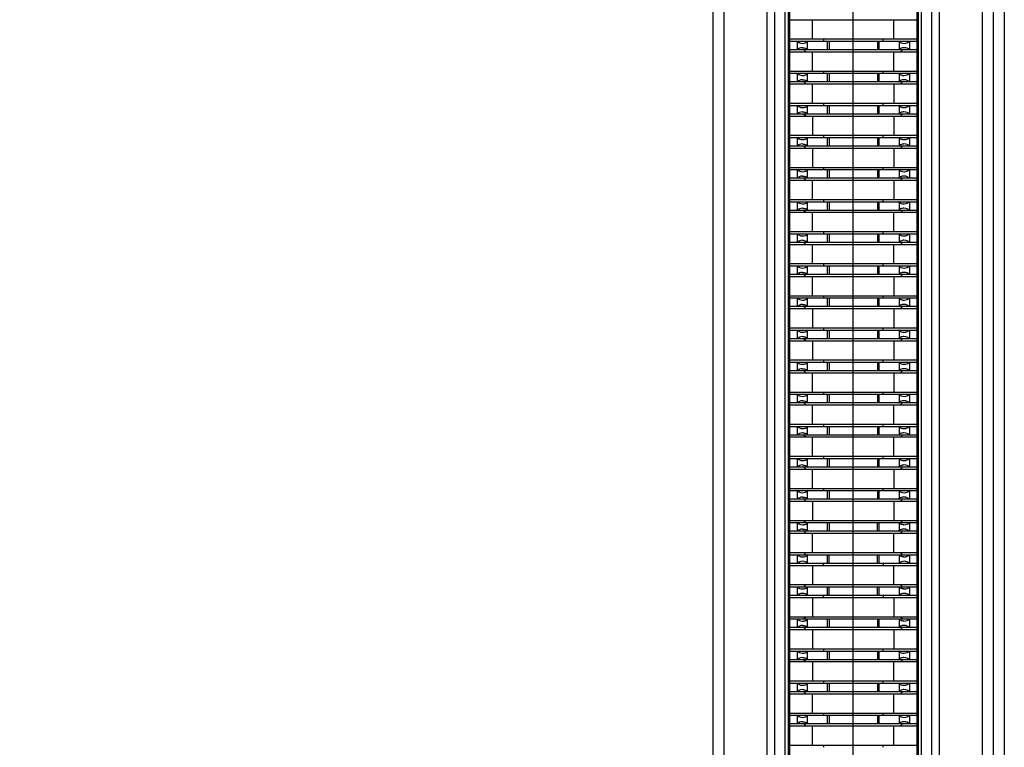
# Model space of a CAD drawing. Header units: inches. Extents: x 0.2 to 16.8, y 0.2 to 10.8.
# Tile 9 of 23: x 2.5 to 3.4, y 6 to 6.7. Entities that reach past the tile are written whole.
import ezdxf

# ---------------------------------------------------------------- set-up
doc = ezdxf.new("R2010")
doc.units = ezdxf.units.IN
doc.header["$LTSCALE"] = 0.935
doc.header["$MEASUREMENT"] = 0
doc.layers.get('0').update_dxf_attribs({"linetype": 'CONTINUOUS'})
doc.layers.add('DIMENSIONS', color=7, linetype='CONTINUOUS')
doc.styles.get("Standard").update_dxf_attribs({"font": 'txt', "width": 0.8})
doc.dimstyles.new('DIMSTYLE_1', dxfattribs={"dimtxt": 0.125, "dimasz": 0.18, "dimexe": 0.18, "dimexo": 0.0625, "dimgap": 0.09, "dimtad": 0, "dimtih": 1, "dimtoh": 1, "dimzin": 4, "dimdsep": 46, "dimtxsty": 'STANDARD', "dimblk": '_FILLED', "dimblk1": '_FILLED', "dimblk2": '_FILLED', "dimcen": 0.09, "dimadec": 0, "dimazin": 0, "dimtfac": 1, "dimtofl": 0, "dimtmove": 0, "dimatfit": 3, "dimldrblk": '_FILLED', "dimfxl": 1, "dimtolj": 1, "dimtzin": 4, "dimarcsym": 0})

# ---------------------------------------------------------------- blocks, each defined once
blk = doc.blocks.new('*D8')
at = {"layer": 'DIMENSIONS', "color": 2, "linetype": 'CONTINUOUS'}
blk.add_line((3.09568, 7.92497), (2.68004, 7.92497), dxfattribs=at)
at = {"layer": 'DIMENSIONS', "color": 2, "linetype": 'CONTINUOUS', "insert": (2.61754, 7.98747), "char_height": 0.125, "width": 1.525, "attachment_point": 3, "line_spacing_factor": 0.9}
blk.add_mtext('2X 4.82{\\Ftxt.shx;\\W1.000000;\\H0.125000; }[122.5]', dxfattribs=at)
blk = doc.blocks.new('_FILLED')
at = {"color": 0, "linetype": 'BYBLOCK'}
blk.add_solid([(0, 0), (-1, 0.1736), (-1, -0.1736)], dxfattribs=at)
blk = doc.blocks.new('*D14')
at = {"layer": 'DIMENSIONS', "color": 2, "linetype": 'CONTINUOUS'}
blk.add_line((3.23946, 5.83441), (3.23946, 8.49116), dxfattribs=at)
at = {"layer": 'DIMENSIONS', "color": 2, "linetype": 'CONTINUOUS', "insert": (3.17696, 8.55366), "char_height": 0.125, "width": 1.025, "attachment_point": 1, "rotation": 90, "line_spacing_factor": 0.9}
blk.add_mtext('-.02{\\Ftxt.shx;\\W1.000000;\\H0.125000; }[0.4]', dxfattribs=at)
blk = doc.blocks.new('*D17')
at = {"layer": 'DIMENSIONS', "color": 2, "linetype": 'CONTINUOUS'}
for p, q in [((2.81378, 8.15323), (2.65418, 8.15323)), ((2.92842, 8.04694), (2.81378, 8.15323)), ((3.04818, 8.04694), (2.92842, 8.04694))]:
    blk.add_line(p, q, dxfattribs=at)
at = {"layer": 'DIMENSIONS', "color": 2, "linetype": 'CONTINUOUS', "insert": (2.59168, 8.21573), "char_height": 0.125, "width": 1.225, "attachment_point": 3, "line_spacing_factor": 0.9}
blk.add_mtext('4.94{\\Ftxt.shx;\\W1.000000;\\H0.125000; }[125.6]', dxfattribs=at)

msp = doc.modelspace()

# ---------------------------------------------------------------- linework, layer by layer
at = {"color": 7, "linetype": 'CONTINUOUS'}
for p, q in [((3.11071, 3.7065), (3.11071, 7.32143)), ((3.36864, 3.71647), (3.36864, 7.31147)), ((3.37868, 7.31147), (3.37868, 3.71647)), ((3.17972, 7.25442), (3.17972, 3.77351)), ((3.18101, 7.25313), (3.18101, 3.7748)), ((3.29833, 3.77482), (3.29833, 7.25312)), ((3.29963, 3.77351), (3.29963, 7.25442)), ((3.18101, 6.68926), (3.29833, 6.68926)), ((3.20228, 6.67125), (3.20228, 6.68926)), ((3.27708, 6.67125), (3.27708, 6.68926)), ((3.29833, 6.67125), (3.18101, 6.67125)), ((3.21222, 6.67125), (3.21222, 6.66952)), ((3.26714, 6.66952), (3.26714, 6.67125)), ((3.18101, 6.66952), (3.29833, 6.66952)), ((3.29833, 6.66152), (3.18101, 6.66152)), ((3.18809, 6.66951), (3.18809, 6.66152)), ((3.19424, 6.66152), (3.19599, 6.65977)), ((3.19759, 6.6693), (3.19774, 6.66951)), ((3.19774, 6.66152), (3.19762, 6.66168)), ((3.21753, 6.66951), (3.21753, 6.66152)), ((3.26183, 6.66951), (3.26183, 6.66152)), ((3.28177, 6.6693), (3.28162, 6.66951)), ((3.28162, 6.66152), (3.28177, 6.66174)), ((3.28336, 6.65977), (3.28511, 6.66152)), ((3.29126, 6.66951), (3.29126, 6.66152)), ((3.18101, 6.65974), (3.29833, 6.65974)), ((3.20228, 6.64172), (3.20228, 6.65974)), ((3.27708, 6.64172), (3.27708, 6.65974)), ((3.29833, 6.64172), (3.18101, 6.64172)), ((3.18101, 6.63999), (3.29833, 6.63999)), ((3.18809, 6.63999), (3.18809, 6.63199)), ((3.19759, 6.63977), (3.19774, 6.63999)), ((3.21222, 6.64173), (3.21222, 6.63999)), ((3.21753, 6.63999), (3.21753, 6.63199)), ((3.26183, 6.63999), (3.26183, 6.63199)), ((3.26714, 6.63999), (3.26714, 6.64173)), ((3.28177, 6.63977), (3.28162, 6.63999)), ((3.29126, 6.63999), (3.29126, 6.63199)), ((3.29833, 6.632), (3.18101, 6.632)), ((3.18101, 6.63021), (3.29833, 6.63021)), ((3.19424, 6.632), (3.19599, 6.63025)), ((3.19774, 6.63199), (3.19762, 6.63216)), ((3.20228, 6.6122), (3.20228, 6.63021)), ((3.27708, 6.63021), (3.27708, 6.6122)), ((3.28162, 6.63199), (3.28177, 6.63221)), ((3.28336, 6.63025), (3.28511, 6.632)), ((3.29833, 6.6122), (3.18101, 6.6122)), ((3.18101, 6.61046), (3.29833, 6.61046)), ((3.18809, 6.61046), (3.18809, 6.60247)), ((3.19759, 6.61024), (3.19774, 6.61046)), ((3.21222, 6.6122), (3.21222, 6.61046)), ((3.21753, 6.61046), (3.21753, 6.60247)), ((3.26183, 6.61046), (3.26183, 6.60247)), ((3.26714, 6.61046), (3.26714, 6.6122)), ((3.28177, 6.61024), (3.28162, 6.61046)), ((3.29126, 6.61046), (3.29126, 6.60247)), ((3.29833, 6.60247), (3.18101, 6.60247)), ((3.18101, 6.60068), (3.29833, 6.60068)), ((3.19424, 6.60247), (3.19599, 6.60072)), ((3.19774, 6.60247), (3.19762, 6.60263)), ((3.20228, 6.60068), (3.20228, 6.58267)), ((3.27708, 6.60068), (3.27708, 6.58267)), ((3.28162, 6.60247), (3.28177, 6.60268)), ((3.28336, 6.60072), (3.28511, 6.60247)), ((3.29833, 6.58267), (3.18101, 6.58267)), ((3.18101, 6.58093), (3.29833, 6.58093)), ((3.18809, 6.58093), (3.18809, 6.57294)), ((3.19759, 6.58071), (3.19774, 6.58093)), ((3.21222, 6.58267), (3.21222, 6.58093)), ((3.21753, 6.58093), (3.21753, 6.57294)), ((3.26183, 6.58093), (3.26183, 6.57294)), ((3.26714, 6.58093), (3.26714, 6.58267)), ((3.28177, 6.58071), (3.28162, 6.58093)), ((3.29126, 6.58093), (3.29126, 6.57294)), ((3.29833, 6.57294), (3.18101, 6.57294)), ((3.18101, 6.57115), (3.29833, 6.57115)), ((3.19424, 6.57294), (3.19599, 6.57119)), ((3.19774, 6.57294), (3.19762, 6.5731)), ((3.20228, 6.57115), (3.20228, 6.55314)), ((3.27708, 6.57115), (3.27708, 6.55314)), ((3.28162, 6.57294), (3.28177, 6.57316)), ((3.28336, 6.57119), (3.28511, 6.57294)), ((3.29833, 6.55314), (3.18101, 6.55314)), ((3.21222, 6.55314), (3.21222, 6.55141)), ((3.26714, 6.55141), (3.26714, 6.55314)), ((3.18101, 6.55141), (3.29833, 6.55141)), ((3.29833, 6.54341), (3.18101, 6.54341)), ((3.18809, 6.5514), (3.18809, 6.54341)), ((3.19424, 6.54341), (3.19599, 6.54166)), ((3.19759, 6.55119), (3.19774, 6.5514)), ((3.19774, 6.54341), (3.19762, 6.54357)), ((3.21753, 6.5514), (3.21753, 6.54341)), ((3.26183, 6.5514), (3.26183, 6.54341)), ((3.28177, 6.55119), (3.28162, 6.5514)), ((3.28162, 6.54341), (3.28177, 6.54363)), ((3.28336, 6.54166), (3.28511, 6.54341)), ((3.29126, 6.5514), (3.29126, 6.54341)), ((3.18101, 6.54163), (3.29833, 6.54163)), ((3.20228, 6.52361), (3.20228, 6.54163)), ((3.27708, 6.54163), (3.27708, 6.52361)), ((3.29833, 6.52361), (3.18101, 6.52361)), ((3.18101, 6.52188), (3.29833, 6.52188)), ((3.18809, 6.52188), (3.18809, 6.51388)), ((3.19759, 6.52166), (3.19774, 6.52188)), ((3.21222, 6.52362), (3.21222, 6.52188)), ((3.21753, 6.52188), (3.21753, 6.51388)), ((3.26183, 6.52188), (3.26183, 6.51388)), ((3.26714, 6.52188), (3.26714, 6.52362)), ((3.28177, 6.52166), (3.28162, 6.52188)), ((3.29126, 6.52188), (3.29126, 6.51388)), ((3.29833, 6.51389), (3.18101, 6.51389)), ((3.18101, 6.5121), (3.29833, 6.5121)), ((3.19424, 6.51389), (3.19599, 6.51214)), ((3.19774, 6.51388), (3.19762, 6.51405)), ((3.20228, 6.49409), (3.20228, 6.5121)), ((3.27708, 6.49409), (3.27708, 6.5121)), ((3.28162, 6.51388), (3.28177, 6.5141)), ((3.28336, 6.51214), (3.28511, 6.51389)), ((3.29833, 6.49409), (3.18101, 6.49409)), ((3.18101, 6.49235), (3.29833, 6.49235)), ((3.18809, 6.49235), (3.18809, 6.48436)), ((3.19759, 6.49213), (3.19774, 6.49235)), ((3.21222, 6.49409), (3.21222, 6.49235)), ((3.21753, 6.49235), (3.21753, 6.48436)), ((3.26183, 6.49235), (3.26183, 6.48436)), ((3.26714, 6.49235), (3.26714, 6.49409)), ((3.28177, 6.49213), (3.28162, 6.49235)), ((3.29126, 6.49235), (3.29126, 6.48436)), ((3.29833, 6.48436), (3.18101, 6.48436)), ((3.18101, 6.48257), (3.29833, 6.48257)), ((3.19424, 6.48436), (3.19599, 6.48261)), ((3.19774, 6.48436), (3.19762, 6.48452)), ((3.20228, 6.46456), (3.20228, 6.48257)), ((3.27708, 6.46456), (3.27708, 6.48257)), ((3.28162, 6.48436), (3.28177, 6.48457)), ((3.28336, 6.48261), (3.28511, 6.48436)), ((3.29833, 6.46456), (3.18101, 6.46456)), ((3.18101, 6.46282), (3.29833, 6.46282)), ((3.18809, 6.46282), (3.18809, 6.45483)), ((3.19759, 6.4626), (3.19774, 6.46282)), ((3.21222, 6.46456), (3.21222, 6.46282)), ((3.21753, 6.46282), (3.21753, 6.45483)), ((3.26183, 6.46282), (3.26183, 6.45483)), ((3.26714, 6.46282), (3.26714, 6.46456)), ((3.28177, 6.4626), (3.28162, 6.46282)), ((3.29126, 6.46282), (3.29126, 6.45483)), ((3.29833, 6.45483), (3.18101, 6.45483)), ((3.18101, 6.45304), (3.29833, 6.45304)), ((3.19424, 6.45483), (3.19603, 6.45304)), ((3.19774, 6.45483), (3.19762, 6.45499)), ((3.20228, 6.43503), (3.20228, 6.45304)), ((3.27708, 6.45304), (3.27708, 6.43503)), ((3.28162, 6.45483), (3.28177, 6.45505)), ((3.28332, 6.45304), (3.28511, 6.45483)), ((3.29833, 6.43503), (3.18101, 6.43503)), ((3.21222, 6.43503), (3.21222, 6.4333)), ((3.26714, 6.4333), (3.26714, 6.43503)), ((3.18101, 6.4333), (3.29833, 6.4333)), ((3.18809, 6.43329), (3.18809, 6.4253)), ((3.19759, 6.43308), (3.19774, 6.43329)), ((3.21753, 6.43329), (3.21753, 6.4253)), ((3.26183, 6.43329), (3.26183, 6.4253)), ((3.28177, 6.43308), (3.28162, 6.43329)), ((3.29126, 6.43329), (3.29126, 6.4253)), ((3.29833, 6.4253), (3.18101, 6.4253)), ((3.18101, 6.42352), (3.29833, 6.42352)), ((3.19424, 6.4253), (3.19603, 6.42352)), ((3.19774, 6.4253), (3.19762, 6.42546)), ((3.20228, 6.42352), (3.20228, 6.4055)), ((3.27708, 6.42352), (3.27708, 6.4055)), ((3.28162, 6.4253), (3.28177, 6.42552)), ((3.28332, 6.42352), (3.28511, 6.4253)), ((3.29833, 6.4055), (3.18101, 6.4055)), ((3.18101, 6.40377), (3.29833, 6.40377)), ((3.18809, 6.40377), (3.18809, 6.39577)), ((3.19759, 6.40355), (3.19774, 6.40377)), ((3.21222, 6.40551), (3.21222, 6.40377)), ((3.21753, 6.40377), (3.21753, 6.39577)), ((3.26183, 6.40377), (3.26183, 6.39577)), ((3.26714, 6.40377), (3.26714, 6.40551)), ((3.28177, 6.40355), (3.28162, 6.40377)), ((3.29126, 6.40377), (3.29126, 6.39577)), ((3.29833, 6.39578), (3.18101, 6.39578)), ((3.18101, 6.39399), (3.29833, 6.39399)), ((3.19424, 6.39578), (3.19599, 6.39403)), ((3.19774, 6.39577), (3.19762, 6.39594)), ((3.20228, 6.39399), (3.20228, 6.37598)), ((3.27708, 6.39399), (3.27708, 6.37598)), ((3.28162, 6.39577), (3.28177, 6.39599)), ((3.28336, 6.39403), (3.28511, 6.39578)), ((3.29833, 6.37598), (3.18101, 6.37598)), ((3.18101, 6.37424), (3.29833, 6.37424)), ((3.18809, 6.37424), (3.18809, 6.36625)), ((3.19759, 6.37402), (3.19774, 6.37424)), ((3.21222, 6.37598), (3.21222, 6.37424)), ((3.21753, 6.37424), (3.21753, 6.36625)), ((3.26183, 6.37424), (3.26183, 6.36625)), ((3.26714, 6.37424), (3.26714, 6.37598)), ((3.28177, 6.37402), (3.28162, 6.37424)), ((3.29126, 6.37424), (3.29126, 6.36625)), ((3.29833, 6.36625), (3.18101, 6.36625)), ((3.18101, 6.36446), (3.29833, 6.36446)), ((3.19424, 6.36625), (3.19599, 6.3645)), ((3.19774, 6.36625), (3.19762, 6.36641)), ((3.20228, 6.34645), (3.20228, 6.36446)), ((3.27708, 6.36446), (3.27708, 6.34645)), ((3.28162, 6.36625), (3.28177, 6.36646)), ((3.28336, 6.3645), (3.28511, 6.36625)), ((3.29833, 6.34645), (3.18101, 6.34645)), ((3.18101, 6.34471), (3.29833, 6.34471)), ((3.18809, 6.34471), (3.18809, 6.33672)), ((3.19759, 6.34449), (3.19774, 6.34471)), ((3.21222, 6.34645), (3.21222, 6.34471)), ((3.21753, 6.34471), (3.21753, 6.33672)), ((3.26183, 6.34471), (3.26183, 6.33672)), ((3.26714, 6.34471), (3.26714, 6.34645)), ((3.28177, 6.34449), (3.28162, 6.34471)), ((3.29126, 6.34471), (3.29126, 6.33672)), ((3.29833, 6.33672), (3.18101, 6.33672)), ((3.18101, 6.33493), (3.29833, 6.33493)), ((3.19424, 6.33672), (3.19603, 6.33493)), ((3.19774, 6.33672), (3.19762, 6.33688)), ((3.20228, 6.31692), (3.20228, 6.33493)), ((3.27708, 6.31692), (3.27708, 6.33493)), ((3.28162, 6.33672), (3.28177, 6.33694)), ((3.28332, 6.33493), (3.28511, 6.33672)), ((3.29833, 6.31692), (3.18101, 6.31692)), ((3.21222, 6.31692), (3.21222, 6.31519)), ((3.26714, 6.31519), (3.26714, 6.31692)), ((3.18101, 6.31519), (3.29833, 6.31519)), ((3.18809, 6.31518), (3.18809, 6.30719)), ((3.19759, 6.31497), (3.19774, 6.31518)), ((3.21753, 6.31518), (3.21753, 6.30719)), ((3.26183, 6.31518), (3.26183, 6.30719)), ((3.28177, 6.31497), (3.28162, 6.31518)), ((3.29126, 6.31518), (3.29126, 6.30719)), ((3.29833, 6.30719), (3.18101, 6.30719)), ((3.18101, 6.30541), (3.29833, 6.30541)), ((3.19424, 6.30719), (3.19599, 6.30544)), ((3.19774, 6.30719), (3.19762, 6.30735)), ((3.20228, 6.28739), (3.20228, 6.30541)), ((3.27708, 6.28739), (3.27708, 6.30541)), ((3.28162, 6.30719), (3.28177, 6.30741)), ((3.28336, 6.30544), (3.28511, 6.30719)), ((3.29833, 6.28739), (3.18101, 6.28739)), ((3.18101, 6.28566), (3.29833, 6.28566)), ((3.18809, 6.28566), (3.18809, 6.27766)), ((3.19759, 6.28544), (3.19774, 6.28566)), ((3.21222, 6.2874), (3.21222, 6.28566)), ((3.21753, 6.28566), (3.21753, 6.27766)), ((3.26183, 6.28566), (3.26183, 6.27766)), ((3.26714, 6.28566), (3.26714, 6.2874)), ((3.28177, 6.28544), (3.28162, 6.28566)), ((3.29126, 6.28566), (3.29126, 6.27766)), ((3.29833, 6.27767), (3.18101, 6.27767)), ((3.18101, 6.27588), (3.29833, 6.27588)), ((3.19424, 6.27767), (3.19599, 6.27592)), ((3.19774, 6.27766), (3.19762, 6.27783)), ((3.20228, 6.25787), (3.20228, 6.27588)), ((3.27708, 6.27588), (3.27708, 6.25787)), ((3.28162, 6.27766), (3.28177, 6.27788)), ((3.28336, 6.27592), (3.28511, 6.27767)), ((3.29833, 6.25786), (3.18101, 6.25786)), ((3.18101, 6.25613), (3.29833, 6.25613)), ((3.18809, 6.25613), (3.18809, 6.24814)), ((3.19759, 6.25591), (3.19774, 6.25613)), ((3.21222, 6.25787), (3.21222, 6.25613)), ((3.21753, 6.25613), (3.21753, 6.24814)), ((3.26183, 6.25613), (3.26183, 6.24814)), ((3.26714, 6.25613), (3.26714, 6.25787)), ((3.28177, 6.25591), (3.28162, 6.25613)), ((3.29126, 6.25613), (3.29126, 6.24814)), ((3.29833, 6.24814), (3.18101, 6.24814)), ((3.18101, 6.24635), (3.29833, 6.24635)), ((3.19424, 6.24814), (3.19599, 6.24639)), ((3.19774, 6.24814), (3.19762, 6.2483)), ((3.20228, 6.24635), (3.20228, 6.22834)), ((3.27708, 6.24635), (3.27708, 6.22834)), ((3.28162, 6.24814), (3.28177, 6.24835)), ((3.28336, 6.24639), (3.28511, 6.24814)), ((3.29833, 6.22834), (3.18101, 6.22834)), ((3.18101, 6.22663), (3.29833, 6.22663)), ((3.18809, 6.22662), (3.18809, 6.21861)), ((3.19599, 6.22837), (3.19424, 6.22663)), ((3.19774, 6.22662), (3.19759, 6.22641)), ((3.21753, 6.22663), (3.21753, 6.21861)), ((3.26183, 6.21861), (3.26183, 6.22663)), ((3.28162, 6.22662), (3.28173, 6.22646)), ((3.28511, 6.22663), (3.28337, 6.22837)), ((3.29126, 6.22662), (3.29126, 6.21861)), ((3.29833, 6.21861), (3.18101, 6.21861)), ((3.19424, 6.21861), (3.19599, 6.21686)), ((3.19774, 6.21861), (3.19762, 6.21877)), ((3.28162, 6.21861), (3.28177, 6.21883)), ((3.28336, 6.21686), (3.28511, 6.21861)), ((3.18101, 6.21682), (3.29833, 6.21682)), ((3.20228, 6.19881), (3.20228, 6.21682)), ((3.27708, 6.19881), (3.27708, 6.21682)), ((3.29833, 6.19881), (3.18101, 6.19881)), ((3.18101, 6.1971), (3.29833, 6.1971)), ((3.18809, 6.1971), (3.18809, 6.1891)), ((3.19599, 6.19885), (3.19424, 6.1971)), ((3.19774, 6.1971), (3.19759, 6.19688)), ((3.21753, 6.18911), (3.21753, 6.1971)), ((3.26183, 6.18911), (3.26183, 6.1971)), ((3.28162, 6.1971), (3.28173, 6.19693)), ((3.28511, 6.1971), (3.2834, 6.19881)), ((3.29126, 6.1971), (3.29126, 6.1891)), ((3.29833, 6.18911), (3.18101, 6.18911)), ((3.18101, 6.1873), (3.29833, 6.1873)), ((3.19759, 6.18932), (3.19774, 6.1891)), ((3.20228, 6.1873), (3.20228, 6.16928)), ((3.21222, 6.1873), (3.21222, 6.18911)), ((3.26714, 6.18911), (3.26714, 6.1873)), ((3.27708, 6.16928), (3.27708, 6.1873)), ((3.28177, 6.18932), (3.28162, 6.1891)), ((3.29833, 6.16928), (3.18101, 6.16928)), ((3.18101, 6.16757), (3.29833, 6.16757)), ((3.18809, 6.16757), (3.18809, 6.15958)), ((3.19599, 6.16932), (3.19424, 6.16757)), ((3.19774, 6.16757), (3.19759, 6.16735)), ((3.21753, 6.15958), (3.21753, 6.16757)), ((3.26183, 6.15958), (3.26183, 6.16757)), ((3.28162, 6.16757), (3.28173, 6.16741)), ((3.28511, 6.16757), (3.2834, 6.16928)), ((3.29126, 6.16757), (3.29126, 6.15958)), ((3.29833, 6.15958), (3.18101, 6.15958)), ((3.18101, 6.15777), (3.29833, 6.15777)), ((3.19759, 6.15979), (3.19774, 6.15958)), ((3.20228, 6.15777), (3.20228, 6.13975)), ((3.21222, 6.15777), (3.21222, 6.15958)), ((3.26714, 6.15958), (3.26714, 6.15777)), ((3.27708, 6.15777), (3.27708, 6.13975)), ((3.28177, 6.15979), (3.28162, 6.15958)), ((3.29833, 6.13975), (3.18101, 6.13975)), ((3.18101, 6.13804), (3.29833, 6.13804)), ((3.18809, 6.13804), (3.18809, 6.13005)), ((3.19595, 6.13975), (3.19424, 6.13804)), ((3.19774, 6.13804), (3.19759, 6.13783)), ((3.21753, 6.13804), (3.21753, 6.13005)), ((3.26183, 6.13804), (3.26183, 6.13005)), ((3.28162, 6.13804), (3.28173, 6.13788)), ((3.28511, 6.13804), (3.2834, 6.13975)), ((3.29126, 6.13804), (3.29126, 6.13005)), ((3.29833, 6.13005), (3.18101, 6.13005)), ((3.18101, 6.12824), (3.29833, 6.12824)), ((3.19424, 6.13005), (3.19599, 6.1283)), ((3.19774, 6.13005), (3.19762, 6.13021)), ((3.20228, 6.12824), (3.20228, 6.11023)), ((3.27708, 6.12824), (3.27708, 6.11023)), ((3.28162, 6.13005), (3.28177, 6.13027)), ((3.28336, 6.1283), (3.28511, 6.13005)), ((3.29833, 6.11023), (3.18101, 6.11023)), ((3.18101, 6.10852), (3.29833, 6.10852)), ((3.18809, 6.10851), (3.18809, 6.10052)), ((3.19759, 6.1083), (3.19774, 6.10851)), ((3.21222, 6.11023), (3.21222, 6.10852)), ((3.21753, 6.10851), (3.21753, 6.10052)), ((3.26183, 6.10851), (3.26183, 6.10052)), ((3.26714, 6.10852), (3.26714, 6.11023)), ((3.28177, 6.1083), (3.28162, 6.10851)), ((3.29126, 6.10851), (3.29126, 6.10052)), ((3.29833, 6.10052), (3.18101, 6.10052)), ((3.19424, 6.10052), (3.19599, 6.09878)), ((3.19774, 6.10052), (3.19762, 6.10068)), ((3.28162, 6.10052), (3.28177, 6.10074)), ((3.28336, 6.09878), (3.28511, 6.10052)), ((3.18101, 6.09871), (3.29833, 6.09871)), ((3.20228, 6.09871), (3.20228, 6.0807)), ((3.27708, 6.0807), (3.27708, 6.09871)), ((3.29833, 6.0807), (3.18101, 6.0807)), ((3.18101, 6.07899), (3.29833, 6.07899)), ((3.18809, 6.07899), (3.18809, 6.07099)), ((3.19759, 6.07877), (3.19774, 6.07899)), ((3.21222, 6.0807), (3.21222, 6.07899)), ((3.21753, 6.07899), (3.21753, 6.071)), ((3.26183, 6.07899), (3.26183, 6.071)), ((3.26714, 6.07899), (3.26714, 6.0807)), ((3.28177, 6.07877), (3.28162, 6.07899)), ((3.29126, 6.07899), (3.29126, 6.07099)), ((3.29833, 6.071), (3.18101, 6.071)), ((3.18101, 6.06919), (3.29833, 6.06919)), ((3.19424, 6.071), (3.19605, 6.06919)), ((3.19774, 6.07099), (3.19762, 6.07116)), ((3.20228, 6.05117), (3.20228, 6.06919)), ((3.27708, 6.05117), (3.27708, 6.06919)), ((3.28162, 6.07099), (3.28177, 6.07121)), ((3.2833, 6.06919), (3.28511, 6.071)), ((3.29833, 6.05117), (3.18101, 6.05117)), ((3.18101, 6.04946), (3.29833, 6.04946)), ((3.18809, 6.04946), (3.18809, 6.04147)), ((3.19759, 6.04924), (3.19774, 6.04946)), ((3.21222, 6.05117), (3.21222, 6.04946)), ((3.21753, 6.04946), (3.21753, 6.04147)), ((3.26183, 6.04946), (3.26183, 6.04147)), ((3.26714, 6.04946), (3.26714, 6.05117)), ((3.28177, 6.04924), (3.28162, 6.04946)), ((3.29126, 6.04946), (3.29126, 6.04147)), ((3.29833, 6.04147), (3.18101, 6.04147)), ((3.18101, 6.03966), (3.29833, 6.03966)), ((3.19424, 6.04147), (3.19599, 6.03972)), ((3.19774, 6.04147), (3.19762, 6.04163)), ((3.20228, 6.02164), (3.20228, 6.03966)), ((3.27708, 6.02164), (3.27708, 6.03966)), ((3.28162, 6.04147), (3.28177, 6.04168)), ((3.28336, 6.03972), (3.28511, 6.04147)), ((3.29833, 6.02164), (3.18101, 6.02164)), ((3.21222, 6.02165), (3.21222, 6.01993)), ((3.26714, 6.01993), (3.26714, 6.02165))]:
    msp.add_line(p, q, dxfattribs=at)
at = {"color": 9, "linetype": 'CONTINUOUS'}
for p, q in [((3.12071, 3.7165), (3.12071, 7.31143)), ((3.35864, 3.7165), (3.35864, 7.31143)), ((3.16053, 3.75432), (3.16053, 7.27361)), ((3.31882, 7.27361), (3.31882, 3.75432)), ((3.16761, 3.76139), (3.16761, 7.26654)), ((3.31175, 7.26654), (3.31175, 3.76139)), ((3.17679, 7.25735), (3.17679, 3.77058)), ((3.30256, 3.77058), (3.30256, 7.25735)), ((3.19759, 6.66174), (3.19759, 6.6693)), ((3.21573, 6.66951), (3.21573, 6.66152)), ((3.26362, 6.66152), (3.26362, 6.66951)), ((3.28177, 6.6693), (3.28177, 6.66174)), ((3.19759, 6.63221), (3.19759, 6.63977)), ((3.21573, 6.63999), (3.21573, 6.63199)), ((3.26362, 6.63199), (3.26362, 6.63999)), ((3.28177, 6.63977), (3.28177, 6.63221)), ((3.19759, 6.60268), (3.19759, 6.61024)), ((3.21573, 6.61046), (3.21573, 6.60247)), ((3.26362, 6.60247), (3.26362, 6.61046)), ((3.28177, 6.61024), (3.28177, 6.60268)), ((3.19759, 6.57316), (3.19759, 6.58071)), ((3.21573, 6.58093), (3.21573, 6.57294)), ((3.26362, 6.57294), (3.26362, 6.58093)), ((3.28177, 6.58071), (3.28177, 6.57316)), ((3.19759, 6.54363), (3.19759, 6.55119)), ((3.21573, 6.5514), (3.21573, 6.54341)), ((3.26362, 6.54341), (3.26362, 6.5514)), ((3.28177, 6.55119), (3.28177, 6.54363)), ((3.19759, 6.5141), (3.19759, 6.52166)), ((3.21573, 6.52188), (3.21573, 6.51388)), ((3.26362, 6.51388), (3.26362, 6.52188)), ((3.28177, 6.52166), (3.28177, 6.5141)), ((3.19759, 6.48457), (3.19759, 6.49213)), ((3.21573, 6.49235), (3.21573, 6.48436)), ((3.26362, 6.48436), (3.26362, 6.49235)), ((3.28177, 6.49213), (3.28177, 6.48457)), ((3.19759, 6.45505), (3.19759, 6.4626)), ((3.21573, 6.46282), (3.21573, 6.45483)), ((3.26362, 6.45483), (3.26362, 6.46282)), ((3.28177, 6.4626), (3.28177, 6.45505)), ((3.19759, 6.42552), (3.19759, 6.43308)), ((3.21573, 6.43329), (3.21573, 6.4253)), ((3.26362, 6.4253), (3.26362, 6.43329)), ((3.28177, 6.43308), (3.28177, 6.42552)), ((3.19759, 6.39599), (3.19759, 6.40355)), ((3.21573, 6.40377), (3.21573, 6.39577)), ((3.26362, 6.39577), (3.26362, 6.40377)), ((3.28177, 6.40355), (3.28177, 6.39599)), ((3.19759, 6.36646), (3.19759, 6.37402)), ((3.21573, 6.37424), (3.21573, 6.36625)), ((3.26362, 6.36625), (3.26362, 6.37424)), ((3.28177, 6.37402), (3.28177, 6.36646)), ((3.19759, 6.33694), (3.19759, 6.34449)), ((3.21573, 6.34471), (3.21573, 6.33672)), ((3.26362, 6.33672), (3.26362, 6.34471)), ((3.28177, 6.34449), (3.28177, 6.33694)), ((3.19759, 6.30741), (3.19759, 6.31497)), ((3.21573, 6.31518), (3.21573, 6.30719)), ((3.26362, 6.30719), (3.26362, 6.31518)), ((3.28177, 6.31497), (3.28177, 6.30741)), ((3.19759, 6.27788), (3.19759, 6.28544)), ((3.21573, 6.28566), (3.21573, 6.27766)), ((3.26362, 6.27766), (3.26362, 6.28566)), ((3.28177, 6.28544), (3.28177, 6.27788)), ((3.19759, 6.24835), (3.19759, 6.25591)), ((3.21573, 6.25613), (3.21573, 6.24814)), ((3.26362, 6.24814), (3.26362, 6.25613)), ((3.28177, 6.25591), (3.28177, 6.24835)), ((3.19759, 6.21883), (3.19759, 6.22641)), ((3.21573, 6.22662), (3.21573, 6.21861)), ((3.26362, 6.21861), (3.26362, 6.22662)), ((3.28177, 6.22641), (3.28177, 6.21883)), ((3.19759, 6.18932), (3.19759, 6.19688)), ((3.21573, 6.1971), (3.21573, 6.18911)), ((3.26362, 6.18911), (3.26362, 6.1971)), ((3.28177, 6.19688), (3.28177, 6.18932)), ((3.19759, 6.15979), (3.19759, 6.16735)), ((3.21573, 6.16757), (3.21573, 6.15958)), ((3.26362, 6.15958), (3.26362, 6.16757)), ((3.28177, 6.16735), (3.28177, 6.15979)), ((3.19759, 6.13027), (3.19759, 6.13783)), ((3.21573, 6.13804), (3.21573, 6.13005)), ((3.26362, 6.13005), (3.26362, 6.13804)), ((3.28177, 6.13783), (3.28177, 6.13027)), ((3.21573, 6.10851), (3.21573, 6.10052)), ((3.26362, 6.10052), (3.26362, 6.10851)), ((3.19759, 6.10074), (3.19759, 6.1083)), ((3.28177, 6.1083), (3.28177, 6.10074)), ((3.19759, 6.07121), (3.19759, 6.07877)), ((3.21573, 6.07899), (3.21573, 6.071)), ((3.26362, 6.071), (3.26362, 6.07899)), ((3.28177, 6.07877), (3.28177, 6.07121)), ((3.19759, 6.04168), (3.19759, 6.04924)), ((3.21573, 6.04946), (3.21573, 6.04147)), ((3.26362, 6.04147), (3.26362, 6.04946)), ((3.28177, 6.04924), (3.28177, 6.04168))]:
    msp.add_line(p, q, dxfattribs=at)
at = {"color": 7, "linetype": 'CONTINUOUS'}
for centre, ratio, start_param, end_param in [((3.19302, 6.67036), 0.577362, -2.840502, -0.382012), ((3.19302, 6.66068), 0.577339, 1.570796, 2.840502), ((3.28634, 6.67036), 0.577362, -2.759581, -0.30109), ((3.28634, 6.66068), 0.577339, 0.30109, 1.570796), ((3.19302, 6.64083), 0.577362, -2.840502, -0.382012), ((3.19302, 6.63115), 0.577339, 1.570796, 2.840502), ((3.28634, 6.64083), 0.577362, -2.759581, -0.30109), ((3.28634, 6.63115), 0.577339, 0.30109, 1.570796), ((3.19302, 6.6113), 0.577362, -2.840502, -0.382012), ((3.28634, 6.6113), 0.577362, -2.759581, -0.30109), ((3.19302, 6.60162), 0.577339, 1.570796, 2.840502), ((3.28634, 6.60162), 0.577339, 0.30109, 1.570796), ((3.19302, 6.58177), 0.577362, -2.840502, -0.382012), ((3.28634, 6.58177), 0.577362, -2.759581, -0.30109), ((3.19302, 6.5721), 0.577339, 1.570796, 2.840502), ((3.28634, 6.5721), 0.577339, 0.30109, 1.570796), ((3.19302, 6.55225), 0.577362, -2.840502, -0.382012), ((3.19302, 6.54257), 0.577339, 1.570796, 2.840502), ((3.28634, 6.55225), 0.577362, -2.759581, -0.30109), ((3.28634, 6.54257), 0.577339, 0.30109, 1.570796), ((3.19302, 6.52272), 0.577362, -2.840502, -0.382012), ((3.28634, 6.52272), 0.577362, -2.759581, -0.30109), ((3.19302, 6.51304), 0.577339, 1.570796, 2.840502), ((3.28634, 6.51304), 0.577339, 0.30109, 1.570796), ((3.19302, 6.49319), 0.577362, -2.840502, -0.382012), ((3.28634, 6.49319), 0.577362, -2.759581, -0.30109), ((3.19302, 6.48351), 0.577339, 1.570796, 2.840502), ((3.28634, 6.48351), 0.577339, 0.30109, 1.570796), ((3.19302, 6.46366), 0.577362, -2.840502, -0.382012), ((3.28634, 6.46366), 0.577362, -2.759581, -0.30109), ((3.19302, 6.45399), 0.577339, 1.570796, 2.840502), ((3.28634, 6.45399), 0.577339, 0.30109, 1.570796), ((3.19302, 6.43414), 0.577362, -2.840502, -0.382012), ((3.19302, 6.42446), 0.577339, 1.570796, 2.840502), ((3.28634, 6.43414), 0.577362, -2.759581, -0.30109), ((3.28634, 6.42446), 0.577339, 0.30109, 1.570796), ((3.19302, 6.40461), 0.577362, -2.840502, -0.382012), ((3.28634, 6.40461), 0.577362, -2.759581, -0.30109), ((3.19302, 6.39493), 0.577339, 1.570796, 2.840502), ((3.28634, 6.39493), 0.577339, 0.30109, 1.570796), ((3.19302, 6.37508), 0.577362, -2.840502, -0.382012), ((3.28634, 6.37508), 0.577362, -2.759581, -0.30109), ((3.19302, 6.3654), 0.577339, 1.570796, 2.840502), ((3.28634, 6.3654), 0.577339, 0.30109, 1.570796), ((3.19302, 6.34555), 0.577362, -2.840502, -0.382012), ((3.28634, 6.34555), 0.577362, -2.759581, -0.30109), ((3.19302, 6.33588), 0.577339, 1.570796, 2.840502), ((3.28634, 6.33588), 0.577339, 0.30109, 1.570796), ((3.19302, 6.31603), 0.577362, -2.840502, -0.382012), ((3.19302, 6.30635), 0.577339, 1.570796, 2.840502), ((3.28634, 6.31603), 0.577362, -2.759581, -0.30109), ((3.28634, 6.30635), 0.577339, 0.30109, 1.570796), ((3.19302, 6.2865), 0.577362, -2.840502, -0.382012), ((3.28634, 6.2865), 0.577362, -2.759581, -0.30109), ((3.19302, 6.27682), 0.577339, 1.570796, 2.840502), ((3.28634, 6.27682), 0.577339, 0.30109, 1.570796), ((3.19302, 6.25697), 0.577362, -2.840502, -0.382012), ((3.28634, 6.25697), 0.577362, -2.759581, -0.30109), ((3.19302, 6.24729), 0.577339, 1.570796, 2.840502), ((3.28634, 6.24729), 0.577339, 0.30109, 1.570796), ((3.19302, 6.22747), 0.577362, -2.840502, -1.570796), ((3.28634, 6.22747), 0.577362, -1.570796, -0.30109), ((3.19302, 6.21777), 0.577339, 1.570796, 2.840502), ((3.28634, 6.21777), 0.577339, 0.30109, 1.570796), ((3.19302, 6.19794), 0.577362, -2.840502, -1.570796), ((3.19302, 6.18826), 0.577339, 0.382012, 2.840502), ((3.28634, 6.18826), 0.577339, 0.30109, 2.759581), ((3.28634, 6.19794), 0.577362, -1.570796, -0.30109), ((3.19302, 6.16841), 0.577362, -2.840502, -1.570796), ((3.28634, 6.16841), 0.577362, -1.570796, -0.30109), ((3.19302, 6.15873), 0.577339, 0.382012, 2.840502), ((3.28634, 6.15873), 0.577339, 0.30109, 2.759581), ((3.19302, 6.13888), 0.577362, -2.840502, -1.570796), ((3.28634, 6.13888), 0.577362, -1.570796, -0.30109), ((3.19302, 6.12921), 0.577339, 1.570796, 2.840502), ((3.28634, 6.12921), 0.577339, 0.30109, 1.570796), ((3.19302, 6.10936), 0.577362, -2.840502, -0.382012), ((3.28634, 6.10936), 0.577362, -2.759581, -0.30109), ((3.19302, 6.09968), 0.577339, 1.570796, 2.840502), ((3.28634, 6.09968), 0.577339, 0.30109, 1.570796), ((3.19302, 6.07983), 0.577362, -2.840502, -0.382012), ((3.19302, 6.07015), 0.577339, 1.570796, 2.840502), ((3.28634, 6.07983), 0.577362, -2.759581, -0.30109), ((3.28634, 6.07015), 0.577339, 0.30109, 1.570796), ((3.19302, 6.0503), 0.577362, -2.840502, -0.382012), ((3.28634, 6.0503), 0.577362, -2.759581, -0.30109), ((3.19302, 6.04062), 0.577339, 1.570796, 2.840502), ((3.28634, 6.04062), 0.577339, 0.30109, 1.570796)]:
    msp.add_ellipse(centre, major_axis=(0.00492, 0), ratio=ratio, start_param=start_param, end_param=end_param, dxfattribs=at)
for points, knots in [([(3.19302, 6.66352), (3.19353, 6.66352), (3.19519, 6.66338), (3.19696, 6.66264), (3.19762, 6.66168)], [0, 0, 0, 0, 0.306305, 1, 1, 1, 1]), ([(3.28634, 6.66352), (3.28582, 6.66352), (3.28417, 6.66338), (3.2824, 6.66264), (3.28173, 6.66168)], [0, 0, 0, 0, 0.30631, 1, 1, 1, 1]), ([(3.19302, 6.63399), (3.19353, 6.63399), (3.19519, 6.63385), (3.19696, 6.63312), (3.19762, 6.63216)], [0, 0, 0, 0, 0.306305, 1, 1, 1, 1]), ([(3.28634, 6.63399), (3.28582, 6.63399), (3.28417, 6.63385), (3.2824, 6.63312), (3.28173, 6.63216)], [0, 0, 0, 0, 0.30631, 1, 1, 1, 1]), ([(3.19302, 6.60447), (3.19353, 6.60447), (3.19519, 6.60432), (3.19696, 6.60359), (3.19762, 6.60263)], [0, 0, 0, 0, 0.306305, 1, 1, 1, 1]), ([(3.28634, 6.60447), (3.28582, 6.60447), (3.28417, 6.60432), (3.2824, 6.60359), (3.28173, 6.60263)], [0, 0, 0, 0, 0.30631, 1, 1, 1, 1]), ([(3.19302, 6.57494), (3.19353, 6.57494), (3.19519, 6.5748), (3.19696, 6.57406), (3.19762, 6.5731)], [0, 0, 0, 0, 0.306305, 1, 1, 1, 1]), ([(3.28634, 6.57494), (3.28582, 6.57494), (3.28417, 6.5748), (3.2824, 6.57406), (3.28173, 6.5731)], [0, 0, 0, 0, 0.30631, 1, 1, 1, 1]), ([(3.19302, 6.54541), (3.19353, 6.54541), (3.19519, 6.54527), (3.19696, 6.54453), (3.19762, 6.54357)], [0, 0, 0, 0, 0.306305, 1, 1, 1, 1]), ([(3.28634, 6.54541), (3.28582, 6.54541), (3.28417, 6.54527), (3.2824, 6.54453), (3.28173, 6.54357)], [0, 0, 0, 0, 0.30631, 1, 1, 1, 1]), ([(3.19302, 6.51588), (3.19353, 6.51588), (3.19519, 6.51574), (3.19696, 6.51501), (3.19762, 6.51405)], [0, 0, 0, 0, 0.306305, 1, 1, 1, 1]), ([(3.28634, 6.51588), (3.28582, 6.51588), (3.28417, 6.51574), (3.2824, 6.51501), (3.28173, 6.51405)], [0, 0, 0, 0, 0.30631, 1, 1, 1, 1]), ([(3.19302, 6.48636), (3.19353, 6.48636), (3.19519, 6.48621), (3.19696, 6.48548), (3.19762, 6.48452)], [0, 0, 0, 0, 0.306305, 1, 1, 1, 1]), ([(3.28634, 6.48636), (3.28582, 6.48636), (3.28417, 6.48621), (3.2824, 6.48548), (3.28173, 6.48452)], [0, 0, 0, 0, 0.30631, 1, 1, 1, 1]), ([(3.19302, 6.45683), (3.19353, 6.45683), (3.19519, 6.45669), (3.19696, 6.45595), (3.19762, 6.45499)], [0, 0, 0, 0, 0.306305, 1, 1, 1, 1]), ([(3.28634, 6.45683), (3.28582, 6.45683), (3.28417, 6.45669), (3.2824, 6.45595), (3.28173, 6.45499)], [0, 0, 0, 0, 0.30631, 1, 1, 1, 1]), ([(3.19302, 6.4273), (3.19353, 6.4273), (3.19519, 6.42716), (3.19696, 6.42642), (3.19762, 6.42546)], [0, 0, 0, 0, 0.306305, 1, 1, 1, 1]), ([(3.28634, 6.4273), (3.28582, 6.4273), (3.28417, 6.42716), (3.2824, 6.42642), (3.28173, 6.42546)], [0, 0, 0, 0, 0.30631, 1, 1, 1, 1]), ([(3.19302, 6.39777), (3.19353, 6.39777), (3.19519, 6.39763), (3.19696, 6.3969), (3.19762, 6.39594)], [0, 0, 0, 0, 0.306305, 1, 1, 1, 1]), ([(3.28634, 6.39777), (3.28582, 6.39777), (3.28417, 6.39763), (3.2824, 6.3969), (3.28173, 6.39594)], [0, 0, 0, 0, 0.30631, 1, 1, 1, 1]), ([(3.19302, 6.36825), (3.19353, 6.36825), (3.19519, 6.3681), (3.19696, 6.36737), (3.19762, 6.36641)], [0, 0, 0, 0, 0.306305, 1, 1, 1, 1]), ([(3.28634, 6.36825), (3.28582, 6.36825), (3.28417, 6.3681), (3.2824, 6.36737), (3.28173, 6.36641)], [0, 0, 0, 0, 0.30631, 1, 1, 1, 1]), ([(3.19302, 6.33872), (3.19353, 6.33872), (3.19519, 6.33858), (3.19696, 6.33784), (3.19762, 6.33688)], [0, 0, 0, 0, 0.306305, 1, 1, 1, 1]), ([(3.28634, 6.33872), (3.28582, 6.33872), (3.28417, 6.33858), (3.2824, 6.33784), (3.28173, 6.33688)], [0, 0, 0, 0, 0.30631, 1, 1, 1, 1]), ([(3.19302, 6.30919), (3.19353, 6.30919), (3.19519, 6.30905), (3.19696, 6.30831), (3.19762, 6.30735)], [0, 0, 0, 0, 0.306305, 1, 1, 1, 1]), ([(3.28634, 6.30919), (3.28582, 6.30919), (3.28417, 6.30905), (3.2824, 6.30831), (3.28173, 6.30735)], [0, 0, 0, 0, 0.30631, 1, 1, 1, 1]), ([(3.19302, 6.27966), (3.19353, 6.27966), (3.19519, 6.27952), (3.19696, 6.27878), (3.19762, 6.27783)], [0, 0, 0, 0, 0.306305, 1, 1, 1, 1]), ([(3.28634, 6.27966), (3.28582, 6.27966), (3.28417, 6.27952), (3.2824, 6.27878), (3.28173, 6.27783)], [0, 0, 0, 0, 0.30631, 1, 1, 1, 1]), ([(3.19302, 6.25014), (3.19353, 6.25014), (3.19519, 6.24999), (3.19696, 6.24926), (3.19762, 6.2483)], [0, 0, 0, 0, 0.306305, 1, 1, 1, 1]), ([(3.28634, 6.25014), (3.28582, 6.25014), (3.28417, 6.24999), (3.2824, 6.24926), (3.28173, 6.2483)], [0, 0, 0, 0, 0.30631, 1, 1, 1, 1]), ([(3.19302, 6.22462), (3.19353, 6.22462), (3.19519, 6.22477), (3.19696, 6.2255), (3.19762, 6.22646)], [0, 0, 0, 0, 0.306308, 1, 1, 1, 1]), ([(3.28634, 6.22462), (3.28582, 6.22462), (3.28417, 6.22477), (3.2824, 6.2255), (3.28173, 6.22646)], [0, 0, 0, 0, 0.306303, 1, 1, 1, 1]), ([(3.19302, 6.22061), (3.19353, 6.22061), (3.19519, 6.22047), (3.19696, 6.21973), (3.19762, 6.21877)], [0, 0, 0, 0, 0.306305, 1, 1, 1, 1]), ([(3.28634, 6.22061), (3.28582, 6.22061), (3.28417, 6.22047), (3.2824, 6.21973), (3.28173, 6.21877)], [0, 0, 0, 0, 0.30631, 1, 1, 1, 1]), ([(3.19302, 6.1951), (3.19353, 6.1951), (3.19519, 6.19524), (3.19696, 6.19598), (3.19762, 6.19693)], [0, 0, 0, 0, 0.306308, 1, 1, 1, 1]), ([(3.28634, 6.1951), (3.28582, 6.1951), (3.28417, 6.19524), (3.2824, 6.19598), (3.28173, 6.19693)], [0, 0, 0, 0, 0.306303, 1, 1, 1, 1]), ([(3.19302, 6.16557), (3.19353, 6.16557), (3.19519, 6.16571), (3.19696, 6.16645), (3.19762, 6.16741)], [0, 0, 0, 0, 0.306308, 1, 1, 1, 1]), ([(3.28634, 6.16557), (3.28582, 6.16557), (3.28417, 6.16571), (3.2824, 6.16645), (3.28173, 6.16741)], [0, 0, 0, 0, 0.306303, 1, 1, 1, 1]), ([(3.19302, 6.13604), (3.19353, 6.13604), (3.19519, 6.13618), (3.19696, 6.13692), (3.19762, 6.13788)], [0, 0, 0, 0, 0.306308, 1, 1, 1, 1]), ([(3.28634, 6.13604), (3.28582, 6.13604), (3.28417, 6.13618), (3.2824, 6.13692), (3.28173, 6.13788)], [0, 0, 0, 0, 0.306303, 1, 1, 1, 1]), ([(3.19302, 6.13205), (3.19353, 6.13205), (3.19519, 6.13191), (3.19696, 6.13117), (3.19762, 6.13021)], [0, 0, 0, 0, 0.306305, 1, 1, 1, 1]), ([(3.28634, 6.13205), (3.28582, 6.13205), (3.28417, 6.13191), (3.2824, 6.13117), (3.28173, 6.13021)], [0, 0, 0, 0, 0.30631, 1, 1, 1, 1]), ([(3.19302, 6.10252), (3.19353, 6.10252), (3.19519, 6.10238), (3.19696, 6.10164), (3.19762, 6.10068)], [0, 0, 0, 0, 0.306305, 1, 1, 1, 1]), ([(3.28634, 6.10252), (3.28582, 6.10252), (3.28417, 6.10238), (3.2824, 6.10164), (3.28173, 6.10068)], [0, 0, 0, 0, 0.30631, 1, 1, 1, 1]), ([(3.19302, 6.07299), (3.19353, 6.07299), (3.19519, 6.07285), (3.19696, 6.07212), (3.19762, 6.07116)], [0, 0, 0, 0, 0.306305, 1, 1, 1, 1]), ([(3.28634, 6.07299), (3.28582, 6.07299), (3.28417, 6.07285), (3.2824, 6.07212), (3.28173, 6.07116)], [0, 0, 0, 0, 0.30631, 1, 1, 1, 1]), ([(3.19302, 6.04347), (3.19353, 6.04347), (3.19519, 6.04332), (3.19696, 6.04259), (3.19762, 6.04163)], [0, 0, 0, 0, 0.306305, 1, 1, 1, 1]), ([(3.28634, 6.04347), (3.28582, 6.04347), (3.28417, 6.04332), (3.2824, 6.04259), (3.28173, 6.04163)], [0, 0, 0, 0, 0.30631, 1, 1, 1, 1])]:
    msp.add_open_spline(points, degree=3, knots=knots, dxfattribs=at)

# ---------------------------------------------------------------- dimensions: what is measured, and where the dimension line sits
at = {"layer": 'DIMENSIONS', "color": 2, "linetype": 'CONTINUOUS'}
for feature_location, offset, dtype, origin, text, picture, middle in [((3.23946, 5.83441), (0, 2.65675), 1, (3.25618, 5.77191), '-<>', '*D14', (3.23946, 9.06616)), ((3.09568, 7.92497), (-0.41563, 0), 0, (3.15818, 3.10297), '2X <>', '*D8', (1.65504, 7.92497))]:
    dim = msp.add_ordinate_dim(feature_location=feature_location, offset=offset, dtype=dtype, origin=origin, text=text, dimstyle='DIMSTYLE_1', dxfattribs=at)
    dim.commit()
    dim.dimension.update_dxf_attribs({"geometry": picture, "text_midpoint": middle})
dim = msp.add_ordinate_dim(feature_location=(3.04818, 8.04694), offset=(-0.394, 0.10629), dtype=0, origin=(3.11068, 3.10297), dimstyle='DIMSTYLE_1', dxfattribs=at)
dim.commit()
dim.dimension.update_dxf_attribs({"geometry": '*D17', "text_midpoint": (1.72918, 8.15323)})

doc.saveas('drawing.dxf')
